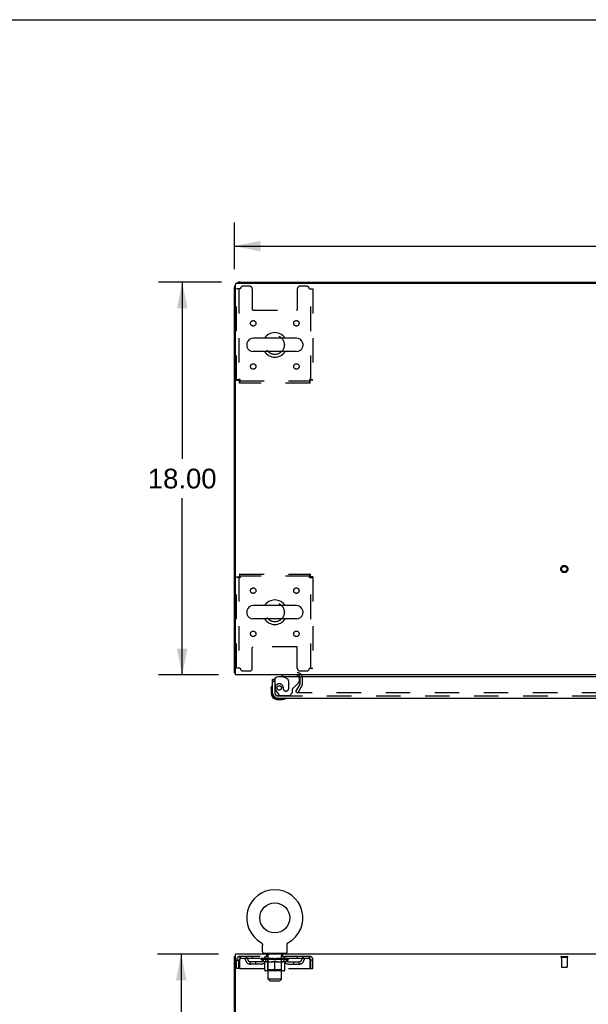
# Model space of a CAD drawing. Header units: inches. Extents: x 0 to 204, y 0 to 132.
# Tile 55 of 114: x 52 to 78, y 87 to 132. Entities that reach past the tile are written whole.
import ezdxf

# ---------------------------------------------------------------- set-up
doc = ezdxf.new("R2010")
doc.units = ezdxf.units.IN
doc.header["$LTSCALE"] = 11.243375
doc.header["$MEASUREMENT"] = 0
doc.linetypes.add('HIDDEN', pattern=[0.2, 0.1, -0.1])
doc.layers.get('0').update_dxf_attribs({"linetype": 'CONTINUOUS'})
for name, color, linetype in [('DEFAULT_2', 8, 'HIDDEN'), ('DIMENSIONS', 7, 'CONTINUOUS'), ('DOOR_ASSEMBLY', 7, 'CONTINUOUS')]:
    doc.layers.add(name, color=color, linetype=linetype)
doc.styles.get("Standard").update_dxf_attribs({"font": 'arial.ttf'})
doc.dimstyles.new('DIMSTYLE_1', dxfattribs={"dimtxt": 0.901875, "dimasz": 1.2025, "dimexe": 0.09, "dimexo": 0.07, "dimgap": 0.0375, "dimtad": 0, "dimtih": 1, "dimtoh": 1, "dimzin": 4, "dimdsep": 46, "dimtxsty": 'Standard', "dimblk": '_FILLED', "dimblk1": '_FILLED', "dimblk2": '_FILLED', "dimcen": 0.09, "dimadec": 3, "dimazin": 1, "dimtfac": 1, "dimtdec": 3, "dimtofl": 0, "dimtmove": 0, "dimatfit": 3, "dimldrblk": '_FILLED', "dimfxl": 0, "dimtolj": 1, "dimtzin": 4, "dimarcsym": 0})

# ---------------------------------------------------------------- blocks, each defined once
blk = doc.blocks.new('_FILLED')
at = {"color": 0, "linetype": 'ByBlock'}
blk.add_solid([(0, 0), (-1, 0.2), (-1, -0.2)], dxfattribs=at)
blk = doc.blocks.new('*D1')
at = {"layer": 'DIMENSIONS', "color": 2, "linetype": 'Continuous'}
for p, q in [((61.979, 120.844), (61.979, 122.982)), ((102.229, 120.844), (102.229, 122.982)), ((61.979, 121.9), (80.077, 121.9)), ((102.229, 121.9), (84.13, 121.9))]:
    blk.add_line(p, q, dxfattribs=at)
at = {"layer": 'DIMENSIONS', "color": 2, "linetype": 'Continuous', "xscale": 1.2025, "yscale": 1.2025, "zscale": 1.2025, "rotation": 180}
blk.add_blockref('_FILLED', (61.979, 121.9), dxfattribs=at)
at = {"layer": 'DIMENSIONS', "color": 2, "linetype": 'Continuous', "xscale": 1.2025, "yscale": 1.2025, "zscale": 1.2025}
blk.add_blockref('_FILLED', (102.229, 121.9), dxfattribs=at)
at = {"layer": 'DIMENSIONS', "color": 2, "linetype": 'Continuous', "insert": (82.104, 122.351), "char_height": 0.9019, "width": 3.15153, "attachment_point": 2, "line_spacing_factor": 0.9}
blk.add_mtext('40.25', dxfattribs=at)
blk = doc.blocks.new('*D7')
at = {"layer": 'DIMENSIONS', "color": 2, "linetype": 'Continuous'}
for p, q in [((61.384, 120.249), (58.504, 120.249)), ((59.587, 120.249), (59.587, 112.15)), ((59.587, 102.249), (59.587, 110.347)), ((61.249, 102.249), (58.504, 102.249))]:
    blk.add_line(p, q, dxfattribs=at)
at = {"layer": 'DIMENSIONS', "color": 2, "linetype": 'Continuous', "xscale": 1.2025, "yscale": 1.2025, "zscale": 1.2025}
for p, rotation in [((59.587, 120.249), 90), ((59.587, 102.249), 270)]:
    blk.add_blockref('_FILLED', p, dxfattribs=dict(at, rotation=rotation))
at = {"layer": 'DIMENSIONS', "color": 2, "linetype": 'Continuous', "insert": (59.587, 111.7), "char_height": 0.9019, "width": 3.15153, "attachment_point": 2, "line_spacing_factor": 0.9}
blk.add_mtext('18.00', dxfattribs=at)
blk = doc.blocks.new('*D10')
at = {"layer": 'DIMENSIONS', "color": 2, "linetype": 'Continuous'}
for p, q in [((61.249, 89.46), (58.459, 89.46)), ((59.541, 89.46), (59.541, 50.361)), ((59.541, 9.46), (59.541, 48.558)), ((61.249, 9.46), (58.459, 9.46))]:
    blk.add_line(p, q, dxfattribs=at)
at = {"layer": 'DIMENSIONS', "color": 2, "linetype": 'Continuous', "xscale": 1.2025, "yscale": 1.2025, "zscale": 1.2025}
for p, rotation in [((59.541, 89.46), 90), ((59.541, 9.46), 270)]:
    blk.add_blockref('_FILLED', p, dxfattribs=dict(at, rotation=rotation))
at = {"layer": 'DIMENSIONS', "color": 2, "linetype": 'Continuous', "insert": (59.541, 49.91), "char_height": 0.9019, "width": 3.15153, "attachment_point": 2, "line_spacing_factor": 0.9}
blk.add_mtext('80.00', dxfattribs=at)

msp = doc.modelspace()

# ---------------------------------------------------------------- linework, layer by layer
at = {"color": 7, "linetype": 'Continuous'}
for p, q in [((0, 132.275), (204.425, 132.275)), ((69.479, 120.249), (69.479, 120.197)), ((69.479, 120.249), (94.729, 120.249)), ((62.545, 117.417), (62.545, 117.33)), ((64.82, 117.68), (62.845, 117.68)), ((65.12, 117.417), (65.12, 117.33)), ((64.82, 117.068), (62.845, 117.068)), ((62.545, 105.167), (62.545, 105.08)), ((64.82, 105.43), (62.845, 105.43)), ((65.12, 105.167), (65.12, 105.08)), ((64.82, 104.818), (62.845, 104.818)), ((62.031, 102.353), (61.979, 102.353)), ((63.197, 89.998), (63.198, 89.998)), ((63.197, 89.998), (63.202, 89.995)), ((63.199, 89.997), (63.2, 89.996)), ((63.202, 89.995), (63.206, 89.992)), ((63.206, 89.992), (63.21, 89.989)), ((63.21, 89.99), (63.214, 89.986)), ((63.214, 89.987), (63.218, 89.983)), ((63.218, 89.983), (63.222, 89.98)), ((63.222, 89.98), (63.226, 89.977)), ((63.226, 89.977), (63.23, 89.973)), ((63.229, 89.973), (63.233, 89.969)), ((63.233, 89.969), (63.236, 89.965)), ((63.236, 89.966), (63.24, 89.961)), ((63.239, 89.962), (63.243, 89.957)), ((63.243, 89.958), (63.246, 89.953)), ((63.245, 89.953), (63.248, 89.949)), ((63.248, 89.949), (63.251, 89.945)), ((63.251, 89.945), (63.253, 89.94)), ((63.253, 89.94), (63.256, 89.936)), ((63.256, 89.936), (63.258, 89.931)), ((63.258, 89.931), (63.26, 89.926)), ((63.26, 89.927), (63.262, 89.922)), ((63.262, 89.922), (63.263, 89.917)), ((63.263, 89.917), (63.265, 89.912)), ((63.265, 89.912), (63.266, 89.907)), ((63.266, 89.907), (63.267, 89.902)), ((63.267, 89.902), (63.268, 89.897)), ((63.268, 89.897), (63.269, 89.892)), ((63.269, 89.892), (63.27, 89.887)), ((63.27, 89.559), (63.27, 89.873)), ((64.395, 89.877), (64.396, 89.882)), ((64.395, 89.877), (64.396, 89.882)), ((64.395, 89.873), (64.395, 89.877)), ((64.395, 89.559), (64.395, 89.873)), ((64.396, 89.887), (64.397, 89.892)), ((64.396, 89.882), (64.396, 89.887)), ((64.397, 89.897), (64.398, 89.902)), ((64.397, 89.892), (64.397, 89.897)), ((64.398, 89.902), (64.399, 89.907)), ((64.399, 89.907), (64.401, 89.912)), ((64.401, 89.912), (64.402, 89.917)), ((64.402, 89.917), (64.404, 89.922)), ((64.404, 89.922), (64.406, 89.927)), ((64.406, 89.926), (64.408, 89.931)), ((64.408, 89.931), (64.41, 89.936)), ((64.41, 89.936), (64.412, 89.94)), ((64.412, 89.94), (64.415, 89.945)), ((64.415, 89.945), (64.417, 89.949)), ((64.417, 89.949), (64.42, 89.953)), ((64.42, 89.953), (64.423, 89.958)), ((64.423, 89.957), (64.426, 89.962)), ((64.426, 89.961), (64.429, 89.966)), ((64.429, 89.965), (64.433, 89.969)), ((64.433, 89.969), (64.436, 89.973)), ((64.436, 89.973), (64.44, 89.977)), ((64.44, 89.977), (64.443, 89.98)), ((64.443, 89.98), (64.447, 89.983)), ((64.447, 89.983), (64.451, 89.987)), ((64.451, 89.986), (64.455, 89.99)), ((64.455, 89.989), (64.459, 89.992)), ((64.459, 89.992), (64.464, 89.995)), ((64.459, 89.992), (64.461, 89.993)), ((64.464, 89.995), (64.468, 89.998)), ((64.465, 89.996), (64.467, 89.997)), ((64.468, 89.998), (64.468, 89.998)), ((62.031, 89.356), (61.979, 89.356)), ((63.333, 89.49), (63.333, 89.46)), ((64.333, 89.49), (63.333, 89.49)), ((64.333, 89.49), (64.333, 89.46))]:
    msp.add_line(p, q, dxfattribs=at)
at = {"color": 3, "linetype": 'Continuous'}
for p, q in [((62.031, 102.249), (62.031, 120.137)), ((62.091, 120.197), (102.117, 120.197)), ((62.225, 120.249), (69.479, 120.249)), ((61.979, 102.353), (61.979, 120.002)), ((102.177, 102.249), (62.031, 102.249)), ((61.979, 9.564), (61.979, 89.356)), ((62.031, 86.124), (62.031, 89.46)), ((102.177, 89.46), (62.031, 89.46))]:
    msp.add_line(p, q, dxfattribs=at)
for points in [[(62.006, 102.338), (62.003, 102.339), (61.999, 102.34), (61.996, 102.341), (61.993, 102.341), (61.991, 102.342), (61.988, 102.343), (61.986, 102.344), (61.984, 102.345), (61.982, 102.346), (61.981, 102.347), (61.98, 102.348), (61.979, 102.35), (61.979, 102.351), (61.979, 102.353)], [(62.031, 102.333), (62.031, 102.333), (62.027, 102.334), (62.022, 102.335), (62.018, 102.336), (62.014, 102.337), (62.006, 102.338)]]:
    msp.add_lwpolyline(points, dxfattribs=at)
at = {"color": 7, "linetype": 'Continuous'}
msp.add_lwpolyline([(63.27, 89.887), (63.27, 89.882), (63.27, 89.877), (63.27, 89.873)], dxfattribs=at)
msp.add_circle((63.833, 91.118), 0.688, dxfattribs=at)
at = {"color": 3, "linetype": 'Continuous'}
for centre, radius, start, end in [((62.225, 120.002), 0.246, 140.5726, 180), ((62.091, 120.137), 0.06, 90, 180), ((62.225, 120.002), 0.246, 90, 129.4274), ((64.857, 102.106), 0.142, 26.4666, 90)]:
    msp.add_arc(centre, radius, start, end, dxfattribs=at)
at = {"color": 7, "linetype": 'Continuous'}
for centre, radius, start, end in [((63.833, 117.374), 0.562, 32.9567, 147.0433), ((62.689, 117.417), 0.144, 164.3697, 180), ((62.689, 117.33), 0.144, 180, 195.6303), ((62.845, 117.374), 0.306, 90, 164.3697), ((64.82, 117.374), 0.306, 15.6303, 90), ((64.977, 117.417), 0.144, 0, 15.6303), ((64.977, 117.33), 0.144, 344.3697, 360), ((62.845, 117.374), 0.306, 195.6303, 270), ((63.833, 117.374), 0.562, 212.956, 327.044), ((64.82, 117.374), 0.306, 270, 344.3697), ((63.833, 105.124), 0.562, 32.9567, 147.0433), ((62.689, 105.167), 0.144, 164.3697, 180), ((62.845, 105.124), 0.306, 90, 164.3697), ((64.82, 105.124), 0.306, 15.6303, 90), ((64.977, 105.167), 0.144, 0, 15.6303), ((62.689, 105.08), 0.144, 180, 195.6303), ((62.845, 105.124), 0.306, 195.6303, 270), ((63.833, 105.124), 0.562, 212.956, 327.044), ((64.82, 105.124), 0.306, 270, 344.3697), ((64.977, 105.08), 0.144, 344.3697, 360), ((63.833, 91.118), 1.288, 299.5053, 240.4947), ((63.339, 89.559), 0.069, 180, 265), ((64.326, 89.559), 0.069, 275, 360)]:
    msp.add_arc(centre, radius, start, end, dxfattribs=at)
at = {"layer": 'DEFAULT_2', "color": 8, "linetype": 'HIDDEN'}
for p, q in [((62.677, 120.061), (62.375, 120.061)), ((65.291, 120.061), (64.989, 120.061)), ((62.083, 115.758), (62.083, 119.936)), ((62.25, 119.936), (62.083, 119.936)), ((62.187, 119.936), (62.187, 115.758)), ((62.802, 119.936), (62.802, 118.991)), ((64.864, 119.936), (64.864, 118.991)), ((65.416, 119.936), (65.583, 119.936)), ((65.479, 115.758), (65.479, 119.936)), ((65.583, 119.936), (65.583, 115.758)), ((62.832, 118.961), (64.834, 118.961)), ((62.083, 115.758), (62.187, 115.758)), ((62.217, 115.624), (62.217, 115.728)), ((62.217, 115.728), (65.449, 115.728)), ((65.449, 115.624), (62.217, 115.624)), ((65.449, 115.624), (65.449, 115.728)), ((65.583, 115.758), (65.479, 115.758)), ((62.083, 102.561), (62.083, 106.74)), ((62.083, 106.74), (62.187, 106.74)), ((62.187, 106.74), (62.187, 102.561)), ((62.217, 106.874), (62.217, 106.77)), ((62.217, 106.874), (65.449, 106.874)), ((65.449, 106.77), (62.217, 106.77)), ((65.449, 106.874), (65.449, 106.77)), ((65.479, 102.561), (65.479, 106.74)), ((65.583, 106.74), (65.479, 106.74)), ((65.583, 106.74), (65.583, 102.561)), ((62.802, 102.561), (62.802, 103.506)), ((64.834, 103.536), (62.832, 103.536)), ((64.864, 102.561), (64.864, 103.506)), ((62.25, 102.561), (62.083, 102.561)), ((62.375, 102.436), (62.677, 102.436)), ((64.989, 102.436), (65.291, 102.436)), ((65.416, 102.561), (65.583, 102.561)), ((65, 101.844), (65, 102.106)), ((65.104, 101.844), (65.104, 102.106)), ((64.799, 101.488), (64.995, 101.828)), ((65.085, 101.776), (64.889, 101.436)), ((64.799, 101.488), (64.889, 101.436)), ((99.272, 101.436), (64.935, 101.436)), ((63.205, 89.993), (63.206, 89.992)), ((62.25, 89.356), (62.25, 89.252)), ((65.416, 89.356), (62.25, 89.356)), ((62.802, 89.356), (62.802, 89.252)), ((63.395, 89.252), (63.395, 89.356)), ((63.43, 89.49), (63.43, 89.46)), ((63.468, 89.4), (63.468, 89.48)), ((63.538, 89.39), (63.478, 89.39)), ((63.533, 88.309), (63.533, 89.38)), ((64.188, 89.39), (64.128, 89.39)), ((64.133, 88.309), (64.133, 89.38)), ((64.198, 89.4), (64.198, 89.48)), ((64.236, 89.49), (64.236, 89.46)), ((64.27, 89.252), (64.27, 89.356)), ((64.864, 89.356), (64.864, 89.252)), ((65.416, 89.252), (65.416, 89.356)), ((76.962, 89.356), (77.246, 89.356)), ((62.083, 88.793), (62.083, 89.189)), ((62.083, 89.189), (62.187, 89.189)), ((62.187, 88.793), (62.187, 89.189)), ((62.217, 89.189), (62.217, 88.793)), ((65.416, 89.252), (62.25, 89.252)), ((62.718, 89.001), (62.718, 89.105)), ((63.201, 89.105), (62.718, 89.105)), ((63.201, 89.001), (62.718, 89.001)), ((62.968, 89.001), (62.968, 89.105)), ((63.2, 89.205), (63.2, 89.252)), ((63.359, 89.093), (63.2, 89.205)), ((64.466, 89.205), (63.2, 89.205)), ((63.209, 89.245), (63.209, 89.252)), ((63.218, 89.242), (63.218, 89.245)), ((63.218, 89.242), (64.448, 89.242)), ((63.227, 89.242), (63.227, 89.245)), ((63.228, 89.242), (63.228, 89.245)), ((63.238, 89.245), (63.238, 89.252)), ((63.254, 89.242), (63.254, 89.245)), ((63.256, 89.242), (63.256, 89.245)), ((63.284, 89.245), (63.284, 89.252)), ((63.299, 89.242), (63.299, 89.245)), ((63.302, 89.242), (63.302, 89.245)), ((63.506, 89.245), (63.304, 89.245)), ((63.348, 89.245), (63.348, 89.252)), ((63.349, 89.242), (63.349, 89.245)), ((63.35, 89.242), (63.35, 89.245)), ((63.353, 89.242), (63.353, 89.245)), ((63.359, 89.093), (63.369, 89.093)), ((63.36, 89.242), (63.36, 89.245)), ((63.36, 89.242), (63.36, 89.245)), ((63.363, 89.242), (63.363, 89.245)), ((63.367, 89.242), (63.367, 89.246)), ((63.369, 88.73), (63.369, 89.137)), ((63.371, 89.242), (63.371, 89.245)), ((63.385, 89.242), (63.385, 89.245)), ((63.403, 89.242), (63.403, 89.245)), ((63.404, 89.242), (63.404, 89.247)), ((63.424, 89.242), (63.424, 89.245)), ((63.424, 89.242), (63.424, 89.245)), ((63.426, 89.245), (63.426, 89.252)), ((63.435, 89.242), (63.435, 89.245)), ((63.44, 89.242), (63.44, 89.245)), ((63.449, 89.242), (63.449, 89.245)), ((63.46, 89.242), (63.46, 89.249)), ((63.476, 89.242), (63.476, 89.245)), ((63.479, 89.242), (63.479, 89.245)), ((63.506, 89.242), (63.506, 89.245)), ((63.573, 89.245), (63.511, 89.245)), ((63.691, 89.093), (63.512, 89.093)), ((63.516, 89.245), (63.516, 89.252)), ((63.52, 88.733), (63.52, 89.202)), ((63.523, 89.242), (63.523, 89.245)), ((63.528, 89.242), (63.528, 89.245)), ((63.534, 89.242), (63.534, 89.25)), ((63.538, 89.242), (63.538, 89.245)), ((63.549, 89.242), (63.549, 89.245)), ((63.573, 89.242), (63.573, 89.245)), ((63.648, 89.245), (63.589, 89.245)), ((63.609, 89.242), (63.609, 89.245)), ((63.616, 89.245), (63.616, 89.252)), ((63.62, 89.242), (63.62, 89.245)), ((63.622, 89.242), (63.622, 89.251)), ((63.625, 89.242), (63.625, 89.245)), ((63.632, 89.242), (63.632, 89.245)), ((63.648, 89.242), (63.648, 89.245)), ((63.728, 89.245), (63.674, 89.245)), ((63.687, 89.242), (63.687, 89.245)), ((63.718, 89.245), (63.833, 89.252)), ((63.723, 89.245), (63.723, 89.252)), ((63.723, 89.251), (63.723, 89.252)), ((63.723, 89.245), (63.723, 89.251)), ((63.723, 89.242), (63.723, 89.245)), ((63.727, 89.242), (63.727, 89.245)), ((63.728, 89.242), (63.728, 89.245)), ((63.729, 89.242), (63.729, 89.245)), ((63.812, 89.245), (63.764, 89.245)), ((63.769, 89.242), (63.769, 89.245)), ((63.812, 89.242), (63.812, 89.245)), ((63.83, 89.245), (63.83, 89.245)), ((63.83, 89.242), (63.83, 89.245)), ((63.83, 89.242), (63.83, 89.245)), ((63.833, 89.245), (63.833, 89.252)), ((63.833, 88.693), (63.833, 89.137)), ((63.835, 89.242), (63.835, 89.245)), ((63.835, 89.242), (63.835, 89.245)), ((63.835, 89.245), (63.835, 89.245)), ((63.837, 89.245), (63.902, 89.245)), ((63.854, 89.242), (63.854, 89.245)), ((63.87, 89.245), (63.87, 89.249)), ((63.87, 89.249), (63.947, 89.245)), ((63.891, 89.245), (63.891, 89.248)), ((63.896, 89.242), (63.896, 89.245)), ((63.937, 89.242), (63.937, 89.245)), ((63.937, 89.242), (63.937, 89.245)), ((63.937, 89.245), (63.992, 89.245)), ((63.938, 89.242), (63.938, 89.245)), ((63.942, 89.251), (63.943, 89.252)), ((63.942, 89.245), (63.942, 89.251)), ((63.942, 89.242), (63.942, 89.245)), ((63.943, 89.245), (63.943, 89.252)), ((64.154, 89.093), (63.974, 89.093)), ((63.979, 89.242), (63.979, 89.245)), ((64.018, 89.242), (64.018, 89.245)), ((64.018, 89.245), (64.077, 89.245)), ((64.033, 89.242), (64.033, 89.245)), ((64.041, 89.242), (64.041, 89.245)), ((64.043, 89.242), (64.043, 89.251)), ((64.046, 89.242), (64.046, 89.245)), ((64.049, 89.245), (64.049, 89.252)), ((64.057, 89.242), (64.057, 89.245)), ((64.093, 89.242), (64.093, 89.245)), ((64.093, 89.245), (64.155, 89.245)), ((64.117, 89.242), (64.117, 89.245)), ((64.128, 89.242), (64.128, 89.245)), ((64.132, 89.242), (64.132, 89.25)), ((64.138, 89.242), (64.138, 89.245)), ((64.143, 89.242), (64.143, 89.245)), ((64.146, 88.733), (64.146, 89.202)), ((64.149, 89.245), (64.149, 89.252)), ((64.16, 89.242), (64.16, 89.245)), ((64.16, 89.245), (64.361, 89.245)), ((64.187, 89.242), (64.187, 89.245)), ((64.19, 89.242), (64.19, 89.245)), ((64.205, 89.242), (64.205, 89.249)), ((64.217, 89.242), (64.217, 89.245)), ((64.226, 89.242), (64.226, 89.245)), ((64.23, 89.242), (64.23, 89.245)), ((64.24, 89.245), (64.24, 89.252)), ((64.241, 89.242), (64.241, 89.245)), ((64.241, 89.242), (64.241, 89.245)), ((64.262, 89.242), (64.262, 89.247)), ((64.262, 89.242), (64.262, 89.245)), ((64.28, 89.242), (64.28, 89.245)), ((64.294, 89.242), (64.294, 89.245)), ((64.296, 88.73), (64.296, 89.137)), ((64.296, 89.093), (64.307, 89.093)), ((64.299, 89.242), (64.299, 89.246)), ((64.302, 89.242), (64.302, 89.245)), ((64.306, 89.242), (64.306, 89.245)), ((64.306, 89.242), (64.306, 89.245)), ((64.307, 89.093), (64.466, 89.205)), ((64.313, 89.242), (64.313, 89.245)), ((64.316, 89.242), (64.316, 89.245)), ((64.317, 89.242), (64.317, 89.245)), ((64.318, 89.245), (64.318, 89.252)), ((64.364, 89.242), (64.364, 89.245)), ((64.367, 89.242), (64.367, 89.245)), ((64.381, 89.245), (64.381, 89.252)), ((64.41, 89.242), (64.41, 89.245)), ((64.412, 89.242), (64.412, 89.245)), ((64.428, 89.245), (64.428, 89.252)), ((64.438, 89.242), (64.438, 89.245)), ((64.439, 89.242), (64.439, 89.245)), ((64.448, 89.242), (64.448, 89.245)), ((64.456, 89.245), (64.456, 89.252)), ((64.464, 89.105), (64.947, 89.105)), ((64.464, 89.001), (64.947, 89.001)), ((64.466, 89.205), (64.466, 89.252)), ((64.697, 89.001), (64.697, 89.105)), ((64.947, 89.001), (64.947, 89.105)), ((65.449, 88.793), (65.449, 89.189)), ((65.479, 88.793), (65.479, 89.189)), ((65.583, 89.189), (65.479, 89.189)), ((65.583, 88.793), (65.583, 89.189)), ((76.962, 89.313), (77.246, 89.313)), ((76.98, 89.313), (76.98, 88.866)), ((77.228, 89.313), (77.228, 88.866)), ((62.187, 88.793), (62.083, 88.793)), ((62.217, 88.793), (65.449, 88.793)), ((64.259, 88.693), (63.406, 88.693)), ((63.52, 88.733), (63.48, 88.693)), ((64.146, 88.733), (63.52, 88.733)), ((64.146, 88.733), (64.185, 88.693)), ((65.479, 88.793), (65.583, 88.793)), ((76.99, 88.856), (77.218, 88.856)), ((63.602, 88.24), (63.533, 88.309)), ((64.133, 88.309), (63.533, 88.309)), ((63.602, 88.24), (64.064, 88.24)), ((64.064, 88.24), (64.133, 88.309))]:
    msp.add_line(p, q, dxfattribs=at)
for points in [[(62.25, 115.791), (62.231, 115.788), (62.213, 115.786), (62.195, 115.784), (62.177, 115.781), (62.161, 115.779), (62.146, 115.776), (62.132, 115.774), (62.119, 115.772), (62.108, 115.769), (62.099, 115.767), (62.092, 115.765), (62.087, 115.762), (62.084, 115.76), (62.083, 115.758)], [(62.25, 115.791), (62.243, 115.788), (62.236, 115.786), (62.229, 115.784), (62.222, 115.781), (62.216, 115.779), (62.21, 115.776), (62.205, 115.774), (62.201, 115.772), (62.196, 115.769), (62.193, 115.767), (62.19, 115.765), (62.188, 115.762), (62.187, 115.76), (62.187, 115.758)], [(62.217, 115.624), (62.219, 115.625), (62.221, 115.628), (62.224, 115.633), (62.226, 115.64), (62.229, 115.649), (62.231, 115.66), (62.233, 115.673), (62.236, 115.686), (62.238, 115.702), (62.24, 115.718), (62.243, 115.735), (62.245, 115.753), (62.247, 115.772), (62.25, 115.791)], [(62.217, 115.728), (62.219, 115.728), (62.221, 115.729), (62.224, 115.731), (62.226, 115.734), (62.229, 115.737), (62.231, 115.741), (62.233, 115.746), (62.236, 115.751), (62.238, 115.757), (62.24, 115.763), (62.243, 115.77), (62.245, 115.777), (62.247, 115.784), (62.25, 115.791)], [(65.479, 115.758), (65.478, 115.76), (65.477, 115.762), (65.475, 115.765), (65.473, 115.767), (65.469, 115.769), (65.465, 115.772), (65.46, 115.774), (65.455, 115.776), (65.449, 115.779), (65.443, 115.781), (65.437, 115.784), (65.43, 115.786), (65.423, 115.788), (65.416, 115.791)], [(65.416, 115.791), (65.418, 115.772), (65.42, 115.753), (65.423, 115.735), (65.425, 115.718), (65.428, 115.702), (65.43, 115.686), (65.432, 115.673), (65.435, 115.66), (65.437, 115.649), (65.439, 115.64), (65.442, 115.633), (65.444, 115.628), (65.446, 115.625), (65.449, 115.624)], [(65.583, 115.758), (65.582, 115.76), (65.579, 115.762), (65.573, 115.765), (65.566, 115.767), (65.557, 115.769), (65.546, 115.772), (65.534, 115.774), (65.52, 115.776), (65.505, 115.779), (65.488, 115.781), (65.471, 115.784), (65.453, 115.786), (65.434, 115.788), (65.416, 115.791)], [(65.416, 115.791), (65.418, 115.784), (65.42, 115.777), (65.423, 115.77), (65.425, 115.763), (65.428, 115.757), (65.43, 115.751), (65.432, 115.746), (65.435, 115.741), (65.437, 115.737), (65.439, 115.734), (65.442, 115.731), (65.444, 115.729), (65.446, 115.728), (65.449, 115.728)], [(62.083, 106.74), (62.084, 106.737), (62.087, 106.735), (62.092, 106.733), (62.099, 106.73), (62.108, 106.728), (62.119, 106.725), (62.132, 106.723), (62.146, 106.721), (62.161, 106.718), (62.177, 106.716), (62.195, 106.714), (62.213, 106.711), (62.231, 106.709), (62.25, 106.707)], [(62.187, 106.74), (62.187, 106.737), (62.188, 106.735), (62.19, 106.733), (62.193, 106.73), (62.196, 106.728), (62.201, 106.725), (62.205, 106.723), (62.21, 106.721), (62.216, 106.718), (62.222, 106.716), (62.229, 106.714), (62.236, 106.711), (62.243, 106.709), (62.25, 106.707)], [(62.25, 106.707), (62.247, 106.725), (62.245, 106.744), (62.243, 106.762), (62.24, 106.779), (62.238, 106.795), (62.236, 106.811), (62.233, 106.825), (62.231, 106.837), (62.229, 106.848), (62.226, 106.857), (62.224, 106.864), (62.221, 106.869), (62.219, 106.873), (62.217, 106.874)], [(62.25, 106.707), (62.247, 106.714), (62.245, 106.721), (62.243, 106.727), (62.24, 106.734), (62.238, 106.74), (62.236, 106.746), (62.233, 106.751), (62.231, 106.756), (62.229, 106.76), (62.226, 106.763), (62.224, 106.766), (62.221, 106.768), (62.219, 106.769), (62.217, 106.77)], [(65.449, 106.874), (65.446, 106.873), (65.444, 106.869), (65.442, 106.864), (65.439, 106.857), (65.437, 106.848), (65.435, 106.837), (65.432, 106.825), (65.43, 106.811), (65.428, 106.795), (65.425, 106.779), (65.423, 106.762), (65.42, 106.744), (65.418, 106.725), (65.416, 106.707)], [(65.449, 106.77), (65.446, 106.769), (65.444, 106.768), (65.442, 106.766), (65.439, 106.763), (65.437, 106.76), (65.435, 106.756), (65.432, 106.751), (65.43, 106.746), (65.428, 106.74), (65.425, 106.734), (65.423, 106.727), (65.42, 106.721), (65.418, 106.714), (65.416, 106.707)], [(65.416, 106.707), (65.423, 106.709), (65.43, 106.711), (65.437, 106.714), (65.443, 106.716), (65.449, 106.718), (65.455, 106.721), (65.46, 106.723), (65.465, 106.725), (65.469, 106.728), (65.473, 106.73), (65.475, 106.733), (65.477, 106.735), (65.478, 106.737), (65.479, 106.74)], [(65.416, 106.707), (65.434, 106.709), (65.453, 106.711), (65.471, 106.714), (65.488, 106.716), (65.505, 106.718), (65.52, 106.721), (65.534, 106.723), (65.546, 106.725), (65.557, 106.728), (65.566, 106.73), (65.573, 106.733), (65.579, 106.735), (65.582, 106.737), (65.583, 106.74)], [(64.917, 101.461), (64.917, 101.46), (64.916, 101.458), (64.916, 101.456), (64.915, 101.454), (64.915, 101.453)], [(64.915, 101.453), (64.915, 101.453), (64.916, 101.451), (64.916, 101.449), (64.917, 101.447), (64.917, 101.446), (64.918, 101.444), (64.919, 101.443), (64.921, 101.442), (64.922, 101.44), (64.924, 101.439), (64.926, 101.438)], [(64.935, 101.436), (64.933, 101.436), (64.931, 101.436), (64.929, 101.437), (64.927, 101.437), (64.926, 101.438)], [(62.25, 89.356), (62.247, 89.354), (62.245, 89.351), (62.243, 89.346), (62.24, 89.339), (62.238, 89.33), (62.236, 89.319), (62.233, 89.307), (62.231, 89.293), (62.229, 89.277), (62.226, 89.261), (62.224, 89.244), (62.221, 89.226), (62.219, 89.207), (62.217, 89.189)], [(65.449, 89.189), (65.446, 89.207), (65.444, 89.226), (65.442, 89.244), (65.439, 89.261), (65.437, 89.277), (65.435, 89.293), (65.432, 89.307), (65.43, 89.319), (65.428, 89.33), (65.425, 89.339), (65.423, 89.346), (65.42, 89.351), (65.418, 89.354), (65.416, 89.356)], [(62.25, 89.252), (62.247, 89.251), (62.245, 89.25), (62.243, 89.248), (62.24, 89.245), (62.238, 89.242), (62.236, 89.238), (62.233, 89.233), (62.231, 89.228), (62.229, 89.222), (62.226, 89.216), (62.224, 89.209), (62.221, 89.203), (62.219, 89.196), (62.217, 89.189)], [(63.369, 89.137), (63.395, 89.127), (63.42, 89.118), (63.445, 89.11), (63.47, 89.103), (63.495, 89.098), (63.519, 89.093)], [(63.512, 89.093), (63.488, 89.098), (63.465, 89.104), (63.441, 89.11), (63.418, 89.118), (63.394, 89.126), (63.369, 89.136)], [(63.682, 89.093), (63.707, 89.098), (63.732, 89.103), (63.756, 89.11), (63.782, 89.118), (63.807, 89.127), (63.833, 89.137)], [(63.833, 89.135), (63.808, 89.126), (63.785, 89.117), (63.761, 89.11), (63.738, 89.103), (63.715, 89.098), (63.691, 89.093)], [(63.833, 89.137), (63.859, 89.127), (63.884, 89.118), (63.909, 89.11), (63.934, 89.103), (63.959, 89.098), (63.984, 89.093)], [(63.974, 89.093), (63.951, 89.098), (63.927, 89.103), (63.904, 89.11), (63.881, 89.117), (63.857, 89.126), (63.833, 89.135)], [(64.146, 89.093), (64.171, 89.098), (64.196, 89.103), (64.221, 89.11), (64.245, 89.118), (64.271, 89.127), (64.296, 89.137)], [(64.296, 89.136), (64.272, 89.126), (64.248, 89.118), (64.224, 89.11), (64.2, 89.103), (64.177, 89.098), (64.154, 89.093)], [(65.449, 89.189), (65.446, 89.196), (65.444, 89.203), (65.442, 89.209), (65.439, 89.216), (65.437, 89.222), (65.435, 89.228), (65.432, 89.233), (65.43, 89.238), (65.428, 89.242), (65.425, 89.245), (65.423, 89.248), (65.42, 89.25), (65.418, 89.251), (65.416, 89.252)]]:
    msp.add_lwpolyline(points, dxfattribs=at)
for centre, radius in [((62.843, 118.363), 0.125), ((64.822, 118.363), 0.125), ((63.833, 117.374), 0.438), ((62.843, 116.384), 0.125), ((64.822, 116.384), 0.125), ((77.104, 107.103), 0.164), ((77.104, 107.103), 0.124), ((62.843, 106.113), 0.125), ((64.822, 106.113), 0.125), ((63.833, 105.124), 0.438), ((62.843, 104.134), 0.125), ((64.822, 104.134), 0.125)]:
    msp.add_circle(centre, radius, dxfattribs=at)
for centre, radius, start, end in [((62.375, 119.936), 0.125, 90, 180), ((62.677, 119.936), 0.125, 0, 90), ((64.989, 119.936), 0.125, 90, 180), ((65.291, 119.936), 0.125, 0, 90), ((62.832, 118.991), 0.03, 180, 270), ((64.834, 118.991), 0.03, 270, 360), ((62.832, 103.506), 0.03, 90, 180), ((64.834, 103.506), 0.03, 0, 90), ((62.375, 102.561), 0.125, 180, 270), ((62.677, 102.561), 0.125, 270, 360), ((64.989, 102.561), 0.125, 180, 270), ((65.291, 102.561), 0.125, 270, 360), ((64.857, 102.106), 0.246, 0, 90), ((64.857, 102.106), 0.142, 0, 26.4666), ((64.967, 101.844), 0.033, 330, 360), ((64.967, 101.844), 0.137, 330, 360), ((62.25, 89.189), 0.167, 90, 180), ((62.429, 89.189), 0.167, 8.0716, 90), ((63.49, 89.189), 0.167, 90, 171.9284), ((63.339, 89.559), 0.069, 265, 270), ((63.458, 89.48), 0.01, 0, 90), ((63.478, 89.4), 0.01, 180, 270), ((63.523, 89.38), 0.01, 0, 90), ((64.143, 89.38), 0.01, 90, 180), ((64.175, 89.189), 0.167, 8.0716, 90), ((64.188, 89.4), 0.01, 270, 360), ((64.208, 89.48), 0.01, 90, 180), ((64.326, 89.559), 0.069, 270, 275), ((65.236, 89.189), 0.167, 90, 171.9284), ((65.416, 89.189), 0.167, 0, 90), ((76.962, 89.334), 0.0215, 90, 270), ((77.246, 89.334), 0.0215, 270, 90), ((62.25, 89.189), 0.063, 90, 180), ((62.43, 89.189), 0.0625, 7.9863, 90), ((62.718, 89.23), 0.229, 187.9863, 270), ((62.718, 89.23), 0.125, 188.0716, 270), ((63.201, 89.23), 0.125, 270, 351.9284), ((63.201, 89.23), 0.229, 270, 352.0137), ((63.49, 89.189), 0.0625, 90, 172.0137), ((63.48, 89.202), 0.0398, 0, 90), ((64.185, 89.202), 0.0398, 90, 180), ((64.176, 89.189), 0.0625, 7.9863, 90), ((64.464, 89.23), 0.229, 187.9863, 270), ((64.464, 89.23), 0.125, 188.0716, 270), ((64.947, 89.23), 0.125, 270, 351.9284), ((64.947, 89.23), 0.229, 270, 352.0137), ((65.236, 89.189), 0.0625, 90, 172.0137), ((65.416, 89.189), 0.063, 0, 90), ((63.406, 88.73), 0.0371, 180, 270), ((64.259, 88.73), 0.0371, 270, 360), ((76.99, 88.866), 0.01, 180, 270), ((77.218, 88.866), 0.01, 270, 360)]:
    msp.add_arc(centre, radius, start, end, dxfattribs=at)
for centre, major_axis, ratio, start_param, end_param in [((63.833, 89.252), (0.633, 0.007), 0.05963, 2.96643, 3.140963), ((63.18, 89.24), (0.198, 0), 0.060556, 0.430652, 1.470503), ((63.833, 89.252), (0.633, 0), 0.060556, -3.141593, -2.96706), ((63.18, 89.233), (0.198, 0.002), 0.05963, 1.376596, 1.469874), ((63.833, 89.252), (0.633, 0.013), 0.05688, 2.791345, 2.965878), ((63.155, 89.24), (0.198, 0.002), 0.05963, 0.25549, 1.295341), ((63.224, 89.24), (0.198, -0.002), 0.05963, 0.605815, 1.645666), ((63.833, 89.252), (0.633, -0.007), 0.05963, -2.96643, -2.791898), ((63.224, 89.233), (0.198, 0), 0.060556, 1.551758, 1.645036), ((63.155, 89.233), (0.198, 0.004), 0.05688, 1.20151, 1.294789), ((63.225, 89.235), (0.164, 0.002), 0.05963, 1.065228, 1.614276), ((63.205, 89.235), (0.164, 0.003), 0.05688, 0.890143, 1.43919), ((63.263, 89.235), (0.164, 0), 0.060556, 1.240391, 1.789438), ((63.833, 89.252), (0.633, 0.019), 0.052395, 2.616403, 2.790936), ((63.152, 89.24), (0.198, 0.004), 0.05688, 0.080405, 1.120256), ((63.286, 89.24), (0.198, -0.004), 0.05688, 0.7809, 1.820751), ((63.833, 89.252), (0.633, -0.013), 0.05688, -2.791345, -2.616812), ((63.286, 89.233), (0.198, -0.002), 0.05963, 1.72692, 1.820198), ((63.152, 89.233), (0.198, 0.006), 0.052395, 1.026568, 1.119847), ((63.205, 89.235), (0.164, 0.005), 0.052395, 0.715201, 1.264248), ((63.319, 89.235), (0.164, -0.002), 0.05963, 1.415553, 1.9646), ((63.833, 89.252), (0.633, 0.025), 0.046319, 2.441654, 2.616187), ((63.366, 89.24), (0.198, -0.006), 0.052395, 0.955842, 1.995693), ((63.169, 89.24), (0.198, 0.006), 0.052395, -0.094537, 0.945314), ((63.833, 89.252), (0.633, -0.019), 0.052395, -2.616403, -2.44187), ((63.366, 89.233), (0.198, -0.004), 0.05688, 1.902006, 1.995284), ((63.169, 89.233), (0.198, 0.008), 0.046319, 0.851819, 0.945098), ((63.223, 89.235), (0.164, 0.006), 0.046319, 0.540452, 1.089499), ((63.39, 89.235), (0.164, -0.003), 0.05688, 1.590638, 2.139686), ((63.833, 89.252), (0.633, 0.029), 0.038841, 2.267123, 2.441656), ((63.459, 89.24), (0.198, -0.008), 0.046319, 1.130591, 2.170442), ((63.206, 89.24), (0.198, 0.008), 0.046319, -0.269286, 0.770565), ((63.833, 89.252), (0.633, -0.025), 0.046319, -2.441654, -2.267121), ((63.459, 89.233), (0.198, -0.006), 0.052395, 2.076947, 2.170226), ((63.206, 89.233), (0.198, 0.009), 0.038841, 0.677289, 0.770567), ((63.26, 89.235), (0.164, 0.008), 0.038841, 0.365921, 0.914969), ((63.474, 89.235), (0.164, -0.005), 0.052395, 1.76558, 2.314627), ((63.833, 89.252), (0.633, 0.033), 0.030195, 2.09281, 2.267343), ((63.564, 89.24), (0.198, -0.009), 0.038841, 1.305122, 2.344973), ((63.262, 89.24), (0.198, 0.009), 0.038841, -0.443817, 0.596034), ((63.833, 89.252), (0.633, -0.029), 0.038841, -2.267123, -2.092591), ((63.564, 89.233), (0.198, -0.008), 0.046319, 2.251696, 2.344975), ((63.262, 89.233), (0.198, 0.01), 0.030195, 0.502975, 0.596254), ((63.314, 89.235), (0.164, 0.009), 0.030195, 0.191608, 0.740655), ((63.57, 89.235), (0.164, -0.006), 0.046319, 1.940329, 2.489376), ((63.335, 89.24), (0.198, 0.01), 0.030195, -0.61813, 0.421721), ((63.833, 89.252), (0.633, 0.036), 0.020645, 1.918687, 2.09322), ((63.677, 89.24), (0.198, -0.01), 0.030195, 1.479435, 2.519286), ((63.833, 89.252), (0.633, -0.033), 0.030195, -2.09281, -1.918277), ((63.677, 89.233), (0.198, -0.009), 0.038841, 2.426227, 2.519505), ((63.335, 89.233), (0.198, 0.011), 0.020645, 0.328852, 0.422131), ((63.384, 89.235), (0.164, 0.009), 0.020645, 0.017485, 0.566532), ((63.673, 89.235), (0.164, -0.008), 0.038841, 2.11486, 2.663907), ((63.424, 89.24), (0.198, 0.011), 0.020645, -0.792253, 0.247598), ((63.833, 89.252), (0.633, 0.038), 0.010478, 1.744704, 1.919237), ((63.795, 89.24), (0.198, -0.011), 0.020645, 1.653558, 2.693409), ((63.833, 89.252), (0.633, -0.036), 0.020645, -1.918687, -1.744154), ((63.795, 89.233), (0.198, -0.01), 0.030195, 2.60054, 2.693819), ((63.424, 89.233), (0.198, 0.012), 0.010478, 0.154869, 0.248148), ((63.468, 89.235), (0.164, 0.01), 0.010478, 6.126688, 6.675735), ((63.782, 89.235), (0.164, -0.009), 0.030195, 2.289173, 2.83822), ((63.525, 89.24), (0.198, 0.012), 0.010478, -0.966236, -0.000846), ((63.914, 89.24), (0.198, -0.012), 0.010478, 1.827541, 2.867392), ((63.833, 89.252), (0.633, -0.038), 0.010478, -1.744704, -1.563007), ((63.914, 89.233), (0.198, -0.011), 0.020645, 2.774664, 2.867942), ((63.892, 89.235), (0.164, -0.009), 0.020645, 2.463296, 3.012344), ((63.752, 89.24), (0.198, 0.012), 0.010478, 0.274201, 1.314052), ((63.666, 89.235), (0.164, 0.01), 0.010478, -0.000483, 0.504314), ((63.636, 89.233), (0.198, 0.012), 0.010478, 0.099668, 0.192946), ((63.833, 89.252), (0.633, 0.038), 0.010478, -1.571421, -1.396888), ((64.03, 89.233), (0.198, -0.012), 0.010478, 2.74231, 2.948646), ((64, 89.235), (0.164, -0.01), 0.010478, 2.637279, 3.14189), ((63.871, 89.24), (0.198, 0.011), 0.020645, 0.448184, 1.488034), ((63.774, 89.235), (0.164, 0.009), 0.020645, 0.129249, 0.678296), ((63.752, 89.233), (0.198, 0.011), 0.020645, 0.273651, 0.366929), ((64.14, 89.24), (0.198, -0.012), 0.010478, -3.140747, -2.175357), ((63.833, 89.252), (0.633, 0.036), 0.020645, -1.397439, -1.222906), ((63.833, 89.252), (0.633, -0.038), 0.010478, 1.222355, 1.396888), ((63.989, 89.24), (0.198, 0.01), 0.030195, 0.622307, 1.662158), ((63.884, 89.235), (0.164, 0.009), 0.030195, 0.303372, 0.852419), ((64.197, 89.235), (0.164, -0.01), 0.010478, 2.749043, 3.29809), ((64.241, 89.24), (0.198, -0.011), 0.020645, 2.893995, 3.933846), ((63.871, 89.233), (0.198, 0.01), 0.030195, 0.447774, 0.541052), ((64.241, 89.233), (0.198, -0.012), 0.010478, 2.893445, 2.986723), ((63.833, 89.252), (0.633, 0.033), 0.030195, -1.223315, -1.048783), ((63.833, 89.252), (0.633, -0.036), 0.020645, 1.048373, 1.222906), ((64.102, 89.24), (0.198, 0.009), 0.038841, 0.79662, 1.836471), ((63.992, 89.235), (0.164, 0.008), 0.038841, 0.477686, 1.026733), ((64.281, 89.235), (0.164, -0.009), 0.020645, 2.57506, 3.124108), ((64.33, 89.24), (0.198, -0.01), 0.030195, 2.719872, 3.759723), ((64.206, 89.24), (0.198, 0.008), 0.046319, 0.971151, 2.011002), ((63.989, 89.233), (0.198, 0.009), 0.038841, 0.622087, 0.715366), ((64.33, 89.233), (0.198, -0.011), 0.020645, 2.719462, 2.812741), ((63.833, 89.252), (0.633, 0.029), 0.038841, -1.049002, -0.874469), ((63.833, 89.252), (0.633, -0.033), 0.030195, 0.87425, 1.048783), ((64.096, 89.235), (0.164, 0.006), 0.046319, 0.652216, 1.201263), ((64.3, 89.24), (0.198, 0.006), 0.052395, 1.1459, 2.185751), ((64.351, 89.235), (0.164, -0.009), 0.030195, 2.400937, 2.949985), ((64.404, 89.24), (0.198, -0.009), 0.038841, 2.545558, 3.585409), ((64.191, 89.235), (0.164, 0.005), 0.052395, 0.826965, 1.376012), ((64.102, 89.233), (0.198, 0.008), 0.046319, 0.796618, 0.889896), ((64.404, 89.233), (0.198, -0.01), 0.030195, 2.545339, 2.638617), ((64.379, 89.24), (0.198, 0.004), 0.05688, 1.320842, 2.360692), ((63.833, 89.252), (0.633, 0.025), 0.046319, -0.874471, -0.699939), ((63.833, 89.252), (0.633, -0.029), 0.038841, 0.699936, 0.874469), ((64.46, 89.24), (0.198, -0.008), 0.046319, 2.371028, 3.410879), ((64.406, 89.235), (0.164, -0.008), 0.038841, 2.226624, 2.775671), ((64.442, 89.24), (0.198, 0.002), 0.05963, 1.495927, 2.535778), ((64.276, 89.235), (0.164, 0.003), 0.05688, 1.001907, 1.550954), ((64.497, 89.24), (0.198, -0.006), 0.052395, 2.196279, 3.23613), ((64.206, 89.233), (0.198, 0.006), 0.052395, 0.971367, 1.064645), ((64.442, 89.235), (0.164, -0.006), 0.046319, 2.052093, 2.601141), ((64.486, 89.24), (0.198, 0), 0.060556, 1.671089, 2.71094), ((64.46, 89.233), (0.198, -0.009), 0.038841, 2.371026, 2.464304), ((64.514, 89.24), (0.198, -0.004), 0.05688, 2.021337, 3.061188), ((63.833, 89.252), (0.633, 0.019), 0.052395, -0.699723, -0.52519), ((63.833, 89.252), (0.633, -0.025), 0.046319, 0.525406, 0.699939), ((64.51, 89.24), (0.198, -0.002), 0.05963, 1.846251, 2.886102), ((64.347, 89.235), (0.164, 0.002), 0.05963, 1.176993, 1.72604), ((64.461, 89.235), (0.164, -0.005), 0.052395, 1.877344, 2.426392), ((64.402, 89.235), (0.164, 0), 0.060556, 1.352155, 1.901202), ((64.46, 89.235), (0.164, -0.003), 0.05688, 1.702402, 2.25145), ((64.441, 89.235), (0.164, -0.002), 0.05963, 1.527317, 2.076364), ((64.3, 89.233), (0.198, 0.004), 0.05688, 1.146309, 1.239587), ((64.497, 89.233), (0.198, -0.008), 0.046319, 2.196495, 2.289773), ((63.833, 89.252), (0.633, 0.013), 0.05688, -0.524781, -0.350248), ((63.833, 89.252), (0.633, -0.019), 0.052395, 0.350657, 0.52519), ((64.379, 89.233), (0.198, 0.002), 0.05963, 1.321394, 1.414673), ((64.514, 89.233), (0.198, -0.006), 0.052395, 2.021746, 2.115024), ((63.833, 89.252), (0.633, 0.007), 0.05963, -0.349695, -0.175162), ((63.833, 89.252), (0.633, -0.013), 0.05688, 0.175715, 0.350248), ((64.442, 89.233), (0.198, 0), 0.060556, 1.496556, 1.589835), ((64.51, 89.233), (0.198, -0.004), 0.05688, 1.846804, 1.940083), ((64.486, 89.233), (0.198, -0.002), 0.05963, 1.671719, 1.764997), ((63.833, 89.252), (0.633, 0), 0.060556, -0.174533, 0), ((63.833, 89.252), (0.633, -0.007), 0.05963, 0.000629, 0.175162)]:
    msp.add_ellipse(centre, major_axis=major_axis, ratio=ratio, start_param=start_param, end_param=end_param, dxfattribs=at)
at = {"layer": 'DOOR_ASSEMBLY', "color": 3, "linetype": 'Continuous'}
for p, q in [((63.729, 101.437), (63.729, 102.045)), ((99.854, 102.17), (64.021, 102.17)), ((63.975, 101.191), (99.67, 101.191))]:
    msp.add_line(p, q, dxfattribs=at)
at = {"layer": 'DOOR_ASSEMBLY', "color": 7, "linetype": 'Continuous'}
for p, q in [((63.804, 102.045), (63.729, 102.045)), ((64.171, 102.249), (64.171, 102.21)), ((64.171, 102.21), (64.24, 102.17)), ((63.669, 101.65), (63.672, 101.688)), ((63.669, 101.65), (63.669, 101.394)), ((63.729, 101.437), (63.729, 101.394)), ((63.932, 101.191), (63.975, 101.191)), ((63.932, 101.131), (64.188, 101.131))]:
    msp.add_line(p, q, dxfattribs=at)
at = {"layer": 'DOOR_ASSEMBLY', "color": 8, "linetype": 'HIDDEN'}
for p, q in [((63.833, 102.045), (63.833, 101.437)), ((64.801, 102.249), (64.171, 102.249)), ((64.24, 102.17), (64.409, 102.072)), ((64.459, 101.985), (64.459, 101.606)), ((64.958, 101.969), (64.958, 102.092)), ((64.23, 101.606), (64.23, 101.594)), ((64.651, 101.442), (64.651, 101.621)), ((64.709, 101.679), (64.928, 101.898)), ((63.907, 101.493), (64.009, 101.349)), ((63.975, 101.295), (99.67, 101.295)), ((64.073, 101.316), (64.525, 101.316)), ((64.361, 101.508), (64.328, 101.508)), ((64.525, 101.316), (64.651, 101.442))]:
    msp.add_line(p, q, dxfattribs=at)
msp.add_circle((64.033, 101.658), 0.101, dxfattribs=at)
at = {"layer": 'DOOR_ASSEMBLY', "color": 3, "linetype": 'Continuous'}
for centre, radius, start, end in [((64.021, 101.92), 0.25, 90, 180), ((63.975, 101.437), 0.246, 180, 270)]:
    msp.add_arc(centre, radius, start, end, dxfattribs=at)
at = {"layer": 'DOOR_ASSEMBLY', "color": 8, "linetype": 'HIDDEN'}
for centre, radius, start, end in [((64.359, 101.985), 0.1, 0, 59.908), ((64.858, 101.969), 0.1, 315, 360), ((64.801, 102.092), 0.157, 0, 29.8303), ((64.033, 101.658), 0.187, 17.8482, 196.8439), ((64.223, 101.715), 0.386, 196.8439, 215.1), ((63.837, 101.594), 0.393, 1.6599, 17.9298), ((64.328, 101.606), 0.098, 180, 270), ((64.361, 101.606), 0.098, 270, 360), ((64.69, 101.621), 0.039, 111.6096, 180), ((64.639, 101.75), 0.1, 291.6096, 315), ((63.975, 101.437), 0.142, 180, 270), ((64.073, 101.395), 0.079, 215.1, 270)]:
    msp.add_arc(centre, radius, start, end, dxfattribs=at)
at = {"layer": 'DOOR_ASSEMBLY', "color": 7, "linetype": 'Continuous'}
for centre, radius, start, end in [((64.801, 102.092), 0.157, 29.8303, 90), ((63.919, 101.65), 0.25, 149.1101, 180), ((63.717, 101.771), 0.015, 96.3796, 149.1101), ((63.714, 101.771), 0.015, 0, 83.6204), ((63.932, 101.394), 0.263, 180, 270), ((63.932, 101.394), 0.203, 180, 270), ((64.188, 101.381), 0.25, 270, 300.8899), ((64.309, 101.176), 0.015, 6.3796, 90), ((64.309, 101.179), 0.015, 300.8899, 353.6204)]:
    msp.add_arc(centre, radius, start, end, dxfattribs=at)

# ---------------------------------------------------------------- dimensions: what is measured, and where the dimension line sits
at = {"layer": 'DIMENSIONS', "color": 2, "linetype": 'Continuous'}
for base, p1, p2, angle, picture, middle in [((61.979, 121.9), (102.229, 123.052), (61.979, 123.052), 180, '*D1', (82.083, 121.895)), ((59.587, 102.249), (61.454, 120.249), (61.319, 102.249), 270, '*D7', (59.625, 111.244)), ((59.541, 9.46), (61.319, 89.46), (61.319, 9.46), 270, '*D10', (59.536, 49.454))]:
    dim = msp.add_linear_dim(base=base, p1=p1, p2=p2, angle=angle, dimstyle='DIMSTYLE_1', dxfattribs=at)
    dim.commit()
    dim.dimension.update_dxf_attribs({"geometry": picture, "text_midpoint": middle, "dimtype": 160})

doc.saveas('drawing.dxf')
